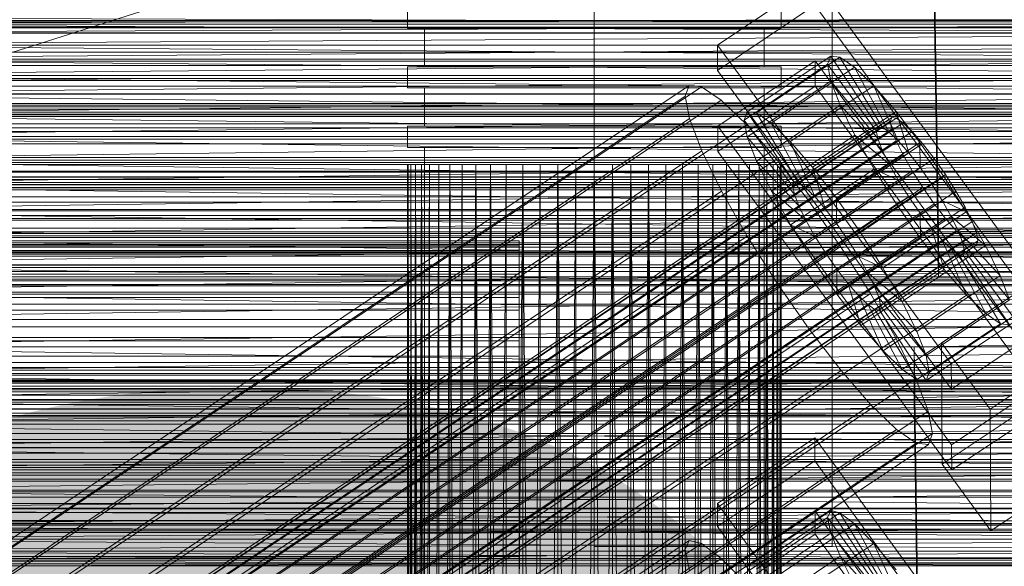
# Model space of a CAD drawing. Header units: millimetres. Extents: x -1970 to 61924, y -58230 to 6847.
# Tile 196 of 256: x 252 to 368, y -33867 to -33803. Entities that reach past the tile are written whole.
import ezdxf

# ---------------------------------------------------------------- set-up
doc = ezdxf.new("R2010")
doc.units = ezdxf.units.MM
for name, color, linetype, lineweight in [('COTAS_O', 1, 'Continuous', 0), ('frontal_briquetadora', 7, 'Continuous', 0), ('frontal_C01', 7, 'Continuous', 0), ('frontal_C02', 7, 'Continuous', 0), ('frontal_C03', 7, 'Continuous', 0), ('frontal_secador', 7, 'Continuous', 0)]:
    doc.layers.add(name, color=color, linetype=linetype, lineweight=lineweight)
doc.dimstyles.new('R19_100', dxfattribs={"dimtxt": 250, "dimasz": 150, "dimexe": 150, "dimexo": 80, "dimgap": 100, "dimtad": 1, "dimtih": 1, "dimtoh": 1, "dimdsep": 46, "dimcen": 0.09, "dimadec": 0, "dimazin": 0, "dimtfac": 1, "dimtdec": 4, "dimtofl": 0, "dimtmove": 0, "dimatfit": 3, "dimfxl": 1, "dimtolj": 1, "dimtzin": 0, "dimarcsym": 0})

# ---------------------------------------------------------------- blocks, each defined once
blk = doc.blocks.new('DIM_R26_46')
at = {"layer": 'COTAS_O'}
for p, q in [((-1725, -33700), (-1575, -33655)), ((1725, -33700), (1575, -33655)), ((-1725, -34400), (-1725, -33700)), ((-1725, -33700), (1725, -33700)), ((-1725, -33700), (-1575, -33745)), ((1725, -33700), (1575, -33745)), ((1725, -34400), (1725, -33700))]:
    blk.add_line(p, q, dxfattribs=at)
blk.add_text('3450 O', height=250, dxfattribs=at).set_placement((0, -33600))
blk = doc.blocks.new('DIM_R26_49')
at = {"layer": 'COTAS_O'}
for p, q in [((-650, -34200), (-500, -34155)), ((650, -34200), (500, -34155)), ((-650, -34900), (-650, -34200)), ((-650, -34200), (650, -34200)), ((-650, -34200), (-500, -34245)), ((650, -34200), (500, -34245)), ((650, -34900), (650, -34200))]:
    blk.add_line(p, q, dxfattribs=at)
blk.add_text('1300 O', height=250, dxfattribs=at).set_placement((0, -34100))

msp = doc.modelspace()

# ---------------------------------------------------------------- linework, layer by layer
at = {"layer": 'frontal_briquetadora'}
for p, q in [((430, -33750), (210, -33820)), ((298, -33801.5), (298, -33804)), ((342, -33801.5), (342, -33804)), ((480, -33803.052), (200, -33803.052)), ((430, -33802.684), (210, -33803.471)), ((430, -33803.471), (210, -33802.684)), ((430, -33803.471), (210, -33804.562)), ((430, -33803.471), (210, -33803.471)), ((430, -33804.562), (210, -33803.471)), ((430, -33804.562), (210, -33805.946)), ((430, -33804.562), (210, -33804.562)), ((300.179, -33804), (298, -33804)), ((301.981, -33804), (300, -33804)), ((300, -33804), (300, -33808.5)), ((306.283, -33804), (300.179, -33804)), ((307.53, -33804), (301.981, -33804)), ((315.105, -33804), (306.283, -33804)), ((315.55, -33804), (307.53, -33804)), ((324.895, -33804), (315.105, -33804)), ((324.45, -33804), (315.55, -33804)), ((332.47, -33804), (324.45, -33804)), ((333.717, -33804), (324.895, -33804)), ((338.019, -33804), (332.47, -33804)), ((339.821, -33804), (333.717, -33804)), ((340, -33804), (338.019, -33804)), ((342, -33804), (339.821, -33804)), ((340, -33804), (340, -33808.5)), ((430, -33805.946), (210, -33807.611)), ((430, -33805.946), (210, -33805.946)), ((430, -33807.611), (210, -33805.946)), ((430, -33807.611), (210, -33809.54)), ((430, -33807.611), (210, -33807.611)), ((210, -33807.611), (430, -33809.54)), ((300.179, -33808.5), (298, -33808.5)), ((298, -33808.5), (298, -33811)), ((301.981, -33808.5), (300, -33808.5)), ((306.283, -33808.5), (300.179, -33808.5)), ((307.53, -33808.5), (301.981, -33808.5)), ((315.105, -33808.5), (306.283, -33808.5)), ((315.55, -33808.5), (307.53, -33808.5)), ((324.895, -33808.5), (315.105, -33808.5)), ((324.45, -33808.5), (315.55, -33808.5)), ((332.47, -33808.5), (324.45, -33808.5)), ((333.717, -33808.5), (324.895, -33808.5)), ((338.019, -33808.5), (332.47, -33808.5)), ((339.821, -33808.5), (333.717, -33808.5)), ((340, -33808.5), (338.019, -33808.5)), ((342, -33808.5), (339.821, -33808.5)), ((342, -33808.5), (342, -33811)), ((430, -33809.54), (210, -33811.715)), ((430, -33809.54), (210, -33809.54)), ((210, -33809.54), (430, -33811.715)), ((300.179, -33811), (298, -33811)), ((301.981, -33811), (300, -33811)), ((300, -33811), (300, -33815.5)), ((306.283, -33811), (300.179, -33811)), ((307.53, -33811), (301.981, -33811)), ((315.105, -33811), (306.283, -33811)), ((315.55, -33811), (307.53, -33811)), ((324.895, -33811), (315.105, -33811)), ((324.45, -33811), (315.55, -33811)), ((332.47, -33811), (324.45, -33811)), ((333.717, -33811), (324.895, -33811)), ((338.019, -33811), (332.47, -33811)), ((339.821, -33811), (333.717, -33811)), ((340, -33811), (338.019, -33811)), ((342, -33811), (339.821, -33811)), ((340, -33811), (340, -33815.5)), ((430, -33811.715), (210, -33811.715)), ((210, -33814.115), (430, -33811.715)), ((210, -33811.715), (430, -33814.115)), ((430, -33814.115), (210, -33814.115)), ((210, -33816.716), (430, -33814.115)), ((210, -33814.115), (430, -33816.716)), ((300.179, -33815.5), (298, -33815.5)), ((298, -33815.5), (298, -33818)), ((301.981, -33815.5), (300, -33815.5)), ((306.283, -33815.5), (300.179, -33815.5)), ((307.53, -33815.5), (301.981, -33815.5)), ((315.105, -33815.5), (306.283, -33815.5)), ((315.55, -33815.5), (307.53, -33815.5)), ((324.895, -33815.5), (315.105, -33815.5)), ((324.45, -33815.5), (315.55, -33815.5)), ((332.47, -33815.5), (324.45, -33815.5)), ((333.717, -33815.5), (324.895, -33815.5)), ((338.019, -33815.5), (332.47, -33815.5)), ((339.821, -33815.5), (333.717, -33815.5)), ((340, -33815.5), (338.019, -33815.5)), ((342, -33815.5), (339.821, -33815.5)), ((342, -33815.5), (342, -33818)), ((430, -33816.716), (210, -33816.716)), ((210, -33819.494), (430, -33816.716)), ((210, -33816.716), (430, -33819.494)), ((300.179, -33818), (298, -33818)), ((301.981, -33818), (300, -33818)), ((300, -33818), (300, -33990)), ((306.283, -33818), (300.179, -33818)), ((307.53, -33818), (301.981, -33818)), ((315.105, -33818), (306.283, -33818)), ((315.55, -33818), (307.53, -33818)), ((324.895, -33818), (315.105, -33818)), ((324.45, -33818), (315.55, -33818)), ((332.47, -33818), (324.45, -33818)), ((333.717, -33818), (324.895, -33818)), ((338.019, -33818), (332.47, -33818)), ((339.821, -33818), (333.717, -33818)), ((340, -33818), (338.019, -33818)), ((342, -33818), (339.821, -33818)), ((340, -33818), (340, -33990)), ((430, -33819.494), (210, -33819.494)), ((210, -33822.421), (430, -33819.494)), ((210, -33819.494), (430, -33822.421)), ((480, -33820.797), (200, -33820.797)), ((430, -33820), (210, -33820)), ((304.444, -33820), (210, -33820)), ((210, -33820), (306.043, -33820)), ((302.994, -33820), (210, -33820)), ((301.708, -33820), (210, -33820)), ((210, -33820), (307.777, -33820)), ((300.598, -33820), (210, -33820)), ((210, -33820), (309.629, -33820)), ((299.675, -33820), (210, -33820)), ((210, -33820), (311.581, -33820)), ((298.947, -33820), (210, -33820)), ((210, -33820), (313.614, -33820)), ((210, -33820), (315.708, -33820)), ((298.423, -33820), (210, -33820)), ((210, -33820), (317.844, -33820)), ((320, -33820), (210, -33820)), ((298.106, -33820), (210, -33820)), ((298, -33820), (210, -33820)), ((298.106, -33820), (298, -34060)), ((298, -33820), (298, -34060)), ((298.106, -33820), (298, -33820)), ((298, -33820), (298.106, -34060)), ((298.423, -33820), (298.106, -34060)), ((298.106, -33820), (298.106, -34060)), ((298.423, -33820), (298.106, -33820)), ((298.106, -33820), (298.423, -34060)), ((298.947, -33820), (298.423, -34060)), ((298.423, -33820), (298.423, -34060)), ((298.947, -33820), (298.423, -33820)), ((298.423, -33820), (298.947, -34060)), ((299.675, -33820), (298.947, -34060)), ((298.947, -33820), (298.947, -34060)), ((299.675, -33820), (298.947, -33820)), ((298.947, -33820), (299.675, -34060)), ((300.598, -33820), (299.675, -34060)), ((299.675, -33820), (299.675, -34060)), ((300.598, -33820), (299.675, -33820)), ((299.675, -33820), (300.598, -34060)), ((301.708, -33820), (300.598, -34060)), ((300.598, -33820), (300.598, -34060)), ((301.708, -33820), (300.598, -33820)), ((302.994, -33820), (301.708, -34060)), ((301.708, -33820), (301.708, -34060)), ((302.994, -33820), (301.708, -33820)), ((304.444, -33820), (302.994, -34060)), ((302.994, -33820), (302.994, -34060)), ((304.444, -33820), (302.994, -33820)), ((302.994, -33820), (304.444, -34060)), ((306.043, -33820), (304.444, -34060)), ((304.444, -33820), (304.444, -34060)), ((306.043, -33820), (304.444, -33820)), ((307.777, -33820), (306.043, -34060)), ((306.043, -34060), (306.043, -33820)), ((307.777, -33820), (306.043, -33820)), ((306.043, -33820), (307.777, -34060)), ((309.629, -33820), (307.777, -34060)), ((307.777, -34060), (307.777, -33820)), ((309.629, -33820), (307.777, -33820)), ((307.777, -33820), (309.629, -34060)), ((311.581, -33820), (309.629, -34060)), ((309.629, -34060), (309.629, -33820)), ((311.581, -33820), (309.629, -33820)), ((313.614, -33820), (311.581, -34060)), ((311.581, -34060), (311.581, -33820)), ((313.614, -33820), (311.581, -33820)), ((311.581, -33820), (313.614, -34060)), ((315.708, -33820), (313.614, -34060)), ((313.614, -34060), (313.614, -33820)), ((315.708, -33820), (313.614, -33820)), ((317.844, -33820), (315.708, -34060)), ((315.708, -34060), (315.708, -33820)), ((317.844, -33820), (315.708, -33820)), ((315.708, -33820), (317.844, -34060)), ((320, -33820), (317.844, -34060)), ((317.844, -34060), (317.844, -33820)), ((320, -33820), (317.844, -33820)), ((320, -34060), (320, -33820)), ((430, -33820), (320, -33820)), ((322.156, -33820), (320, -33820)), ((322.156, -33820), (320, -34060)), ((322.156, -34060), (320, -33820)), ((430, -33820), (322.156, -33820)), ((324.292, -33820), (322.156, -33820)), ((322.156, -33820), (322.156, -34060)), ((322.156, -34060), (324.292, -33820)), ((324.292, -34060), (322.156, -33820)), ((430, -33820), (324.292, -33820)), ((326.386, -33820), (324.292, -33820)), ((324.292, -33820), (324.292, -34060)), ((324.292, -34060), (326.386, -33820)), ((326.386, -34060), (324.292, -33820)), ((430, -33820), (326.386, -33820)), ((328.419, -33820), (326.386, -33820)), ((326.386, -33820), (326.386, -34060)), ((326.386, -34060), (328.419, -33820)), ((328.419, -34060), (326.386, -33820)), ((430, -33820), (328.419, -33820)), ((330.371, -33820), (328.419, -33820)), ((328.419, -33820), (328.419, -34060)), ((328.419, -34060), (330.371, -33820)), ((430, -33820), (330.371, -33820)), ((332.223, -33820), (330.371, -33820)), ((330.371, -33820), (330.371, -34060)), ((330.371, -34060), (332.223, -33820)), ((332.223, -34060), (330.371, -33820)), ((430, -33820), (332.223, -33820)), ((333.957, -33820), (332.223, -33820)), ((332.223, -33820), (332.223, -34060)), ((332.223, -34060), (333.957, -33820)), ((333.957, -34060), (332.223, -33820)), ((430, -33820), (333.957, -33820)), ((335.556, -33820), (333.957, -33820)), ((333.957, -33820), (333.957, -34060)), ((333.957, -34060), (335.556, -33820)), ((335.556, -34060), (333.957, -33820)), ((430, -33820), (335.556, -33820)), ((337.006, -33820), (335.556, -33820)), ((335.556, -33820), (335.556, -34060)), ((337.006, -33820), (335.556, -34060)), ((337.006, -34060), (335.556, -33820)), ((430, -33820), (337.006, -33820)), ((338.292, -33820), (337.006, -33820)), ((337.006, -33820), (337.006, -34060)), ((338.292, -33820), (337.006, -34060)), ((338.292, -34060), (337.006, -33820)), ((430, -33820), (338.292, -33820)), ((339.402, -33820), (338.292, -33820)), ((338.292, -33820), (338.292, -34060)), ((339.402, -33820), (338.292, -34060)), ((430, -33820), (339.402, -33820)), ((340.325, -33820), (339.402, -33820)), ((339.402, -33820), (339.402, -34060)), ((340.325, -33820), (339.402, -34060)), ((340.325, -34060), (339.402, -33820)), ((430, -33820), (340.325, -33820)), ((341.053, -33820), (340.325, -33820)), ((340.325, -33820), (340.325, -34060)), ((341.053, -33820), (340.325, -34060)), ((340.325, -33820), (341.053, -34060)), ((430, -33820), (341.053, -33820)), ((341.053, -33820), (341.577, -33820)), ((341.053, -33820), (341.053, -34060)), ((341.577, -33820), (341.053, -34060)), ((341.053, -33820), (341.577, -34060)), ((341.577, -33820), (430, -33820)), ((341.577, -33820), (341.894, -33820)), ((341.577, -33820), (341.577, -34060)), ((341.894, -33820), (341.577, -34060)), ((341.577, -33820), (341.894, -34060)), ((341.894, -33820), (430, -33820)), ((341.894, -33820), (342, -33820)), ((341.894, -33820), (341.894, -34060)), ((342, -33820), (341.894, -34060)), ((342, -33820), (430, -33820)), ((342, -33820), (342, -34060)), ((430, -33822.421), (210, -33822.421)), ((210, -33825.47), (430, -33822.421)), ((210, -33822.421), (430, -33825.47)), ((430, -33825.47), (210, -33825.47)), ((210, -33828.612), (430, -33825.47)), ((210, -33825.47), (430, -33828.612)), ((430, -33828.612), (210, -33828.612)), ((210, -33831.815), (430, -33828.612)), ((210, -33828.612), (430, -33831.815)), ((430, -33831.815), (210, -33835.05)), ((430, -33831.815), (210, -33831.815)), ((210, -33831.815), (430, -33835.05)), ((430, -33835.05), (210, -33838.284)), ((210, -33835.05), (430, -33835.05)), ((430, -33838.284), (210, -33835.05)), ((430, -33838.284), (210, -33841.488)), ((210, -33838.284), (430, -33838.284)), ((430, -33841.488), (210, -33844.629)), ((210, -33841.488), (430, -33841.488)), ((430, -33844.629), (210, -33841.488)), ((430, -33844.629), (210, -33847.678)), ((210, -33844.629), (430, -33844.629)), ((430, -33847.678), (210, -33844.629)), ((430, -33847.678), (210, -33850.606)), ((210, -33847.678), (430, -33847.678)), ((430, -33850.606), (210, -33847.678)), ((480, -33849.302), (200, -33849.302)), ((430, -33850.606), (210, -33853.384)), ((210, -33850.606), (430, -33850.606)), ((430, -33853.384), (210, -33850.606)), ((430, -33853.384), (210, -33855.985)), ((210, -33853.384), (430, -33853.384)), ((430, -33855.985), (210, -33853.384)), ((430, -33855.985), (210, -33858.384)), ((210, -33855.985), (430, -33855.985)), ((430, -33858.384), (210, -33858.384)), ((430, -33858.384), (210, -33860.559)), ((430, -33860.559), (210, -33858.384)), ((430, -33860.559), (210, -33860.559)), ((430, -33860.559), (210, -33862.488)), ((430, -33862.488), (210, -33860.559)), ((430, -33862.488), (210, -33862.488)), ((430, -33862.488), (210, -33864.153)), ((430, -33864.153), (210, -33862.488)), ((430, -33864.153), (210, -33864.153)), ((430, -33864.153), (210, -33865.538)), ((430, -33865.538), (210, -33864.153)), ((430, -33865.538), (210, -33865.538)), ((430, -33865.538), (210, -33866.629)), ((430, -33866.629), (210, -33865.538)), ((480, -33867.047), (200, -33867.047)), ((430, -33866.629), (210, -33866.629)), ((430, -33866.629), (210, -33867.416)), ((430, -33867.416), (210, -33866.629))]:
    msp.add_line(p, q, dxfattribs=at)
at = {"layer": 'frontal_C01'}
for p, q in [((360.514, -33827.941), (357.646, -33632.83)), ((360.514, -33833.334), (357.646, -33638.223)), ((-425, -33822.766), (425, -33822.766)), ((378.512, -33827.696), (360.514, -33827.941)), ((360.514, -33827.941), (360.514, -33833.334)), ((360.514, -33833.334), (378.512, -33833.088)), ((425, -33834.322), (-425, -33834.322)), ((425, -33836.463), (-425, -33836.463)), ((-425, -33848.019), (425, -33848.019)), ((334.501, -33859.946), (345.969, -33852.21)), ((345.969, -33852.21), (345.981, -33854.906)), ((345.969, -33852.21), (373.501, -33890.064)), ((345.981, -33854.906), (334.513, -33862.643)), ((373.513, -33892.761), (345.981, -33854.906)), ((980, -33857.304), (-980, -33857.304)), ((334.513, -33862.643), (334.501, -33859.946)), ((362.033, -33897.801), (334.501, -33859.946)), ((334.539, -33868.574), (346.008, -33860.838)), ((338.005, -33867.395), (347.835, -33860.764)), ((339.088, -33867.656), (348.918, -33861.025)), ((346.008, -33860.838), (346.02, -33863.534)), ((346.008, -33860.838), (373.539, -33898.692)), ((347.835, -33860.764), (347.47, -33861.579)), ((348.918, -33861.025), (347.835, -33860.764)), ((347.835, -33860.764), (353.378, -33869.079)), ((350.645, -33862.346), (348.918, -33861.025)), ((348.918, -33861.025), (353.892, -33869.203)), ((980, -33862.304), (-980, -33862.304)), ((334.513, -33862.643), (362.045, -33900.497)), ((337.64, -33868.21), (347.47, -33861.579)), ((340.816, -33868.977), (350.645, -33862.346)), ((347.47, -33861.579), (353.205, -33869.465)), ((347.47, -33861.579), (347.847, -33863.416)), ((352.899, -33864.635), (350.645, -33862.346)), ((350.645, -33862.346), (354.71, -33869.828)), ((346.02, -33863.534), (334.551, -33871.27)), ((338.017, -33870.047), (347.847, -33863.416)), ((373.551, -33901.388), (346.02, -33863.534)), ((347.847, -33863.416), (353.384, -33870.335)), ((347.847, -33863.416), (348.941, -33866.148)), ((146.872, -33988.618), (331.181, -33864.284)), ((148.32, -33988.968), (332.629, -33864.633)), ((331.181, -33864.284), (330.692, -33865.373)), ((332.629, -33864.633), (331.181, -33864.284)), ((334.938, -33866.398), (332.629, -33864.633)), ((343.069, -33871.266), (352.899, -33864.635)), ((355.525, -33867.737), (352.899, -33864.635)), ((352.899, -33864.635), (355.777, -33870.913)), ((146.383, -33989.708), (330.692, -33865.373)), ((330.692, -33865.373), (331.197, -33867.828)), ((339.111, -33872.779), (348.941, -33866.148)), ((348.941, -33866.148), (353.902, -33871.63)), ((348.941, -33866.148), (350.678, -33869.59)), ((150.629, -33990.733), (334.938, -33866.398)), ((337.95, -33869.458), (334.938, -33866.398))]:
    msp.add_line(p, q, dxfattribs=at)
at = {"layer": 'frontal_C02'}
for p, q in [((334.501, -33805.952), (345.969, -33798.283)), ((345.969, -33798.283), (373.501, -33835.805)), ((345.981, -33801.263), (334.513, -33808.932)), ((373.513, -33838.786), (345.981, -33801.263)), ((334.513, -33808.932), (334.501, -33805.952)), ((362.033, -33843.474), (334.501, -33805.952)), ((334.539, -33815.489), (346.008, -33807.82)), ((337.64, -33814.79), (347.47, -33808.216)), ((338.005, -33813.83), (347.835, -33807.257)), ((339.088, -33813.948), (348.918, -33807.375)), ((346.008, -33807.82), (346.02, -33810.801)), ((346.008, -33807.82), (373.539, -33845.343)), ((347.835, -33807.257), (347.47, -33808.216)), ((347.47, -33808.216), (353.205, -33816.033)), ((347.47, -33808.216), (347.847, -33810.188)), ((348.918, -33807.375), (347.835, -33807.257)), ((347.835, -33807.257), (353.378, -33815.579)), ((350.645, -33808.562), (348.918, -33807.375)), ((348.918, -33807.375), (353.892, -33815.635)), ((334.513, -33808.932), (362.045, -33846.455)), ((340.816, -33815.136), (350.645, -33808.562)), ((352.899, -33810.738), (350.645, -33808.562)), ((350.645, -33808.562), (354.71, -33816.197)), ((338.017, -33816.762), (347.847, -33810.188)), ((347.847, -33810.188), (353.384, -33816.967)), ((347.847, -33810.188), (348.941, -33813.038)), ((146.872, -33933.95), (331.181, -33810.695)), ((148.32, -33934.108), (332.629, -33810.853)), ((331.181, -33810.695), (330.692, -33811.978)), ((332.629, -33810.853), (331.181, -33810.695)), ((334.938, -33812.44), (332.629, -33810.853)), ((346.02, -33810.801), (334.551, -33818.47)), ((343.069, -33817.312), (352.899, -33810.738)), ((373.551, -33848.323), (346.02, -33810.801)), ((355.525, -33813.755), (352.899, -33810.738)), ((352.899, -33810.738), (355.777, -33817.228)), ((146.383, -33935.233), (330.692, -33811.978)), ((150.629, -33935.695), (334.938, -33812.44)), ((330.692, -33811.978), (331.197, -33814.614)), ((337.95, -33815.35), (334.938, -33812.44)), ((337.64, -33814.79), (338.005, -33813.83)), ((343.549, -33822.152), (338.005, -33813.83)), ((338.005, -33813.83), (339.088, -33813.948)), ((344.062, -33822.208), (339.088, -33813.948)), ((339.088, -33813.948), (340.816, -33815.136)), ((339.111, -33819.611), (348.941, -33813.038)), ((345.695, -33820.328), (355.525, -33813.755)), ((348.941, -33813.038), (353.902, -33818.317)), ((348.941, -33813.038), (350.678, -33816.571)), ((358.345, -33817.406), (355.525, -33813.755)), ((355.525, -33813.755), (357.021, -33818.657)), ((141.045, -33957.913), (354.844, -33814.938)), ((141.218, -33957.459), (355.017, -33814.483)), ((141.731, -33957.515), (355.53, -33814.539)), ((142.549, -33958.077), (356.348, -33815.102)), ((146.887, -33937.869), (331.197, -33814.614)), ((331.197, -33814.614), (332.659, -33818.423)), ((343.376, -33822.607), (337.64, -33814.79)), ((338.017, -33816.762), (337.64, -33814.79)), ((344.88, -33822.771), (340.816, -33815.136)), ((340.816, -33815.136), (343.069, -33817.312)), ((355.017, -33814.483), (354.844, -33814.938)), ((354.844, -33814.938), (355.022, -33815.872)), ((355.53, -33814.539), (355.017, -33814.483)), ((356.348, -33815.102), (355.53, -33814.539)), ((357.415, -33816.133), (356.348, -33815.102)), ((141.224, -33958.847), (355.022, -33815.872)), ((143.617, -33959.108), (357.415, -33816.133)), ((153.641, -33938.604), (337.95, -33815.35)), ((334.551, -33818.47), (334.539, -33815.489)), ((362.071, -33853.012), (334.539, -33815.489)), ((341.461, -33819.382), (337.95, -33815.35)), ((353.205, -33816.033), (343.376, -33822.607)), ((353.378, -33815.579), (343.549, -33822.152)), ((353.892, -33815.635), (344.062, -33822.208)), ((354.71, -33816.197), (344.88, -33822.771)), ((353.205, -33816.033), (353.378, -33815.579)), ((353.384, -33816.967), (353.205, -33816.033)), ((353.378, -33815.579), (353.892, -33815.635)), ((353.892, -33815.635), (354.71, -33816.197)), ((354.71, -33816.197), (355.777, -33817.228)), ((355.022, -33815.872), (355.541, -33817.222)), ((358.659, -33817.561), (357.415, -33816.133)), ((141.742, -33960.197), (355.541, -33817.222)), ((343.554, -33823.541), (338.017, -33816.762)), ((339.111, -33819.611), (338.017, -33816.762)), ((340.848, -33823.144), (350.678, -33816.571)), ((345.947, -33823.802), (343.069, -33817.312)), ((343.069, -33817.312), (345.695, -33820.328)), ((353.384, -33816.967), (343.554, -33823.541)), ((355.777, -33817.228), (345.947, -33823.802)), ((358.345, -33817.406), (348.515, -33823.98)), ((350.678, -33816.571), (354.725, -33819.991)), ((350.678, -33816.571), (352.938, -33820.547)), ((353.902, -33818.317), (353.384, -33816.967)), ((355.541, -33817.222), (356.363, -33818.895)), ((355.777, -33817.228), (357.021, -33818.657)), ((358.357, -33820.386), (358.345, -33817.406)), ((361.166, -33821.443), (358.345, -33817.406)), ((144.861, -33960.537), (358.659, -33817.561)), ((148.35, -33941.678), (332.659, -33818.423)), ((332.659, -33818.423), (334.981, -33823.147)), ((334.551, -33818.47), (362.083, -33855.992)), ((353.902, -33818.317), (344.073, -33824.891)), ((354.725, -33819.991), (353.902, -33818.317)), ((359.995, -33819.291), (358.659, -33817.561)), ((142.565, -33961.871), (356.363, -33818.895)), ((359.995, -33819.291), (146.196, -33962.266)), ((157.152, -33942.637), (341.461, -33819.382)), ((344.073, -33824.891), (339.111, -33819.611)), ((340.848, -33823.144), (339.111, -33819.611)), ((345.231, -33824.263), (341.461, -33819.382)), ((357.021, -33818.657), (347.191, -33825.231)), ((356.363, -33818.895), (357.434, -33820.779)), ((357.021, -33818.657), (358.357, -33820.386)), ((361.332, -33821.203), (359.995, -33819.291)), ((143.635, -33963.754), (357.434, -33820.779)), ((343.108, -33827.12), (352.938, -33820.547)), ((354.725, -33819.991), (344.895, -33826.564)), ((347.191, -33825.231), (345.695, -33820.328)), ((345.695, -33820.328), (348.515, -33823.98)), ((348.527, -33826.96), (358.357, -33820.386)), ((352.938, -33820.547), (355.796, -33821.874)), ((352.938, -33820.547), (355.569, -33824.695)), ((355.796, -33821.874), (354.725, -33819.991)), ((357.434, -33820.779), (358.68, -33822.743)), ((358.357, -33820.386), (359.693, -33822.299)), ((147.533, -33964.178), (361.332, -33821.203)), ((355.796, -33821.874), (345.966, -33828.448)), ((351.336, -33828.017), (361.166, -33821.443)), ((357.042, -33823.839), (355.796, -33821.874)), ((361.166, -33821.443), (359.693, -33822.299)), ((363.797, -33825.591), (361.166, -33821.443)), ((362.578, -33823.168), (361.332, -33821.203)), ((144.881, -33965.719), (358.68, -33822.743)), ((148.779, -33966.143), (362.578, -33823.168)), ((150.672, -33946.401), (334.981, -33823.147)), ((334.981, -33823.147), (338.003, -33828.462)), ((344.895, -33826.564), (340.848, -33823.144)), ((343.108, -33827.12), (340.848, -33823.144)), ((343.549, -33822.152), (343.376, -33822.607)), ((343.376, -33822.607), (343.554, -33823.541)), ((344.062, -33822.208), (343.549, -33822.152)), ((344.88, -33822.771), (344.062, -33822.208)), ((345.947, -33823.802), (344.88, -33822.771)), ((359.693, -33822.299), (349.863, -33828.872)), ((358.68, -33822.743), (360.017, -33824.656)), ((359.693, -33822.299), (360.939, -33824.264)), ((363.648, -33825.051), (362.578, -33823.168)), ((345.231, -33824.263), (160.922, -33947.518)), ((343.554, -33823.541), (344.073, -33824.891)), ((349.002, -33829.66), (345.231, -33824.263)), ((347.191, -33825.231), (345.947, -33823.802)), ((357.042, -33823.839), (347.212, -33830.413)), ((348.515, -33823.98), (348.527, -33826.96)), ((348.515, -33823.98), (351.336, -33828.017)), ((360.939, -33824.264), (351.109, -33830.837)), ((355.569, -33824.695), (357.042, -33823.839)), ((358.378, -33825.751), (357.042, -33823.839)), ((363.797, -33825.591), (360.939, -33824.264)), ((360.939, -33824.264), (362.01, -33826.147)), ((146.218, -33967.631), (360.017, -33824.656)), ((149.85, -33968.027), (363.648, -33825.051)), ((344.073, -33824.891), (344.895, -33826.564)), ((345.739, -33831.268), (355.569, -33824.695)), ((348.527, -33826.96), (347.191, -33825.231)), ((353.967, -33832.165), (363.797, -33825.591)), ((355.569, -33824.695), (358.39, -33828.732)), ((360.017, -33824.656), (361.352, -33826.385)), ((364.471, -33826.725), (363.648, -33825.051)), ((366.057, -33829.567), (363.797, -33825.591)), ((147.554, -33969.361), (361.352, -33826.385)), ((150.672, -33969.7), (364.471, -33826.725)), ((344.895, -33826.564), (345.966, -33828.448)), ((358.378, -33825.751), (348.548, -33832.325)), ((362.01, -33826.147), (352.18, -33832.721)), ((358.39, -33828.732), (358.378, -33825.751)), ((359.714, -33827.481), (358.378, -33825.751)), ((361.352, -33826.385), (362.596, -33827.814)), ((366.057, -33829.567), (362.01, -33826.147)), ((362.01, -33826.147), (362.833, -33827.821)), ((364.989, -33828.075), (364.471, -33826.725)), ((148.798, -33970.789), (362.596, -33827.814)), ((345.966, -33828.448), (343.108, -33827.12)), ((345.739, -33831.268), (343.108, -33827.12)), ((349.863, -33828.872), (348.527, -33826.96)), ((359.714, -33827.481), (349.884, -33834.054)), ((362.833, -33827.821), (353.003, -33834.394)), ((361.21, -33832.383), (359.714, -33827.481)), ((360.958, -33828.91), (359.714, -33827.481)), ((362.596, -33827.814), (363.664, -33828.845)), ((367.794, -33833.1), (362.833, -33827.821)), ((362.833, -33827.821), (363.351, -33829.17)), ((-311.15, -33828.995), (311.15, -33828.995)), ((149.865, -33971.82), (363.664, -33828.845)), ((151.191, -33971.05), (364.989, -33828.075)), ((151.369, -33971.984), (365.168, -33829.009)), ((153.694, -33951.717), (338.003, -33828.462)), ((311.15, -33829.591), (311.15, -33828.995)), ((311.15, -33828.995), (311.15, -33830.128)), ((338.003, -33828.462), (341.52, -33834.007)), ((345.966, -33828.448), (347.212, -33830.413)), ((348.56, -33835.305), (358.39, -33828.732)), ((349.863, -33828.872), (351.336, -33828.017)), ((351.109, -33830.837), (349.863, -33828.872)), ((360.958, -33828.91), (351.128, -33835.483)), ((351.336, -33828.017), (353.967, -33832.165)), ((358.39, -33828.732), (361.21, -33832.383)), ((363.836, -33835.4), (360.958, -33828.91)), ((362.025, -33829.941), (360.958, -33828.91)), ((363.664, -33828.845), (364.482, -33829.407)), ((365.168, -33829.009), (364.989, -33828.075)), ((364.995, -33829.463), (365.168, -33829.009)), ((-311.15, -33829.591), (311.15, -33829.591)), ((-311.15, -33830.128), (311.15, -33830.128)), ((150.683, -33972.383), (364.482, -33829.407)), ((151.196, -33972.439), (364.995, -33829.463)), ((164.693, -33952.915), (349.002, -33829.66)), ((311.15, -33831.876), (311.15, -33829.591)), ((311.15, -33830.128), (311.15, -33832.913)), ((352.519, -33835.205), (349.002, -33829.66)), ((362.025, -33829.941), (352.196, -33836.514)), ((363.351, -33829.17), (353.521, -33835.744)), ((363.53, -33830.104), (353.7, -33836.678)), ((356.228, -33836.141), (366.057, -33829.567)), ((366.09, -33837.576), (362.025, -33829.941)), ((362.843, -33830.503), (362.025, -33829.941)), ((368.888, -33835.95), (363.351, -33829.17)), ((363.351, -33829.17), (363.53, -33830.104)), ((363.53, -33830.104), (363.357, -33830.559)), ((369.265, -33837.922), (363.53, -33830.104)), ((364.482, -33829.407), (364.995, -33829.463)), ((367.794, -33833.1), (366.057, -33829.567)), ((347.212, -33830.413), (345.739, -33831.268)), ((348.56, -33835.305), (345.739, -33831.268)), ((347.212, -33830.413), (348.548, -33832.325)), ((352.18, -33832.721), (351.109, -33830.837)), ((351.109, -33830.837), (353.967, -33832.165)), ((362.843, -33830.503), (353.014, -33837.077)), ((363.357, -33830.559), (353.527, -33837.133)), ((367.817, -33838.763), (362.843, -33830.503)), ((363.357, -33830.559), (362.843, -33830.503)), ((368.9, -33838.881), (363.357, -33830.559)), ((-311.15, -33831.876), (311.15, -33831.876)), ((311.15, -33835.694), (311.15, -33831.876)), ((348.548, -33832.325), (348.56, -33835.305)), ((348.548, -33832.325), (349.884, -33834.054)), ((351.38, -33838.957), (361.21, -33832.383)), ((353.967, -33832.165), (356.228, -33836.141)), ((361.21, -33832.383), (363.836, -33835.4)), ((-311.15, -33832.913), (311.15, -33832.913)), ((311.15, -33832.913), (311.15, -33837.161)), ((353.003, -33834.394), (352.18, -33832.721)), ((352.18, -33832.721), (356.228, -33836.141)), ((357.964, -33839.674), (367.794, -33833.1)), ((360.882, -33841.017), (372.35, -33833.347)), ((368.888, -33835.95), (367.794, -33833.1)), ((157.211, -33957.262), (341.52, -33834.007)), ((341.52, -33834.007), (345.291, -33839.404)), ((349.884, -33834.054), (351.38, -33838.957)), ((349.884, -33834.054), (351.128, -33835.483)), ((353.521, -33835.744), (353.003, -33834.394)), ((353.003, -33834.394), (357.964, -33839.674)), ((-311.15, -33835.694), (311.15, -33835.694)), ((168.21, -33958.46), (352.519, -33835.205)), ((311.15, -33840.786), (311.15, -33835.694)), ((351.38, -33838.957), (348.56, -33835.305)), ((351.128, -33835.483), (354.006, -33841.973)), ((351.128, -33835.483), (352.196, -33836.514)), ((355.541, -33840.521), (352.519, -33835.205)), ((353.7, -33836.678), (353.521, -33835.744)), ((353.521, -33835.744), (359.058, -33842.523)), ((354.006, -33841.973), (363.836, -33835.4)), ((359.058, -33842.523), (368.888, -33835.95)), ((373.501, -33835.805), (362.033, -33843.474)), ((363.836, -33835.4), (366.09, -33837.576)), ((-311.15, -33837.161), (311.15, -33837.161)), ((311.15, -33837.161), (311.15, -33842.582)), ((352.196, -33836.514), (356.26, -33844.149)), ((352.196, -33836.514), (353.014, -33837.077)), ((353.014, -33837.077), (357.987, -33845.337)), ((353.014, -33837.077), (353.527, -33837.133)), ((353.527, -33837.133), (353.7, -33836.678)), ((353.527, -33837.133), (359.07, -33845.455)), ((353.7, -33836.678), (359.436, -33844.495)), ((356.228, -33836.141), (357.964, -33839.674)), ((356.26, -33844.149), (366.09, -33837.576)), ((359.436, -33844.495), (369.265, -33837.922)), ((366.09, -33837.576), (367.817, -33838.763)), ((160.982, -33962.659), (345.291, -33839.404)), ((345.291, -33839.404), (349.061, -33844.285)), ((354.006, -33841.973), (351.38, -33838.957)), ((357.987, -33845.337), (367.817, -33838.763)), ((359.07, -33845.455), (368.9, -33838.881)), ((362.045, -33846.455), (373.513, -33838.786)), ((367.817, -33838.763), (368.9, -33838.881)), ((171.232, -33963.775), (355.541, -33840.521)), ((357.863, -33845.244), (355.541, -33840.521)), ((357.964, -33839.674), (359.058, -33842.523)), ((-311.15, -33840.786), (311.15, -33840.786)), ((311.15, -33846.803), (311.15, -33840.786)), ((357.646, -33841.476), (375.644, -33841.233)), ((357.646, -33847.437), (357.646, -33841.476)), ((360.514, -34034.881), (357.646, -33841.476)), ((360.939, -33855.323), (360.882, -33841.017)), ((366.618, -33848.834), (360.882, -33841.017)), ((378.086, -33841.165), (366.618, -33848.834)), ((-311.15, -33842.582), (311.15, -33842.582)), ((311.15, -33842.582), (311.15, -33848.807)), ((356.26, -33844.149), (354.006, -33841.973)), ((359.058, -33842.523), (359.436, -33844.495)), ((357.987, -33845.337), (356.26, -33844.149)), ((362.033, -33843.474), (362.045, -33846.455)), ((164.752, -33967.54), (349.061, -33844.285)), ((173.554, -33968.499), (357.863, -33845.244)), ((349.061, -33844.285), (352.572, -33848.318)), ((359.326, -33849.053), (357.863, -33845.244)), ((359.436, -33844.495), (359.07, -33845.455)), ((-440, -33845.381), (440, -33845.381)), ((-440, -33845.592), (440, -33845.592)), ((-440, -33845.782), (440, -33845.782)), ((-440, -33846.402), (440, -33846.402)), ((359.07, -33845.455), (357.987, -33845.337)), ((373.539, -33845.343), (362.071, -33853.012)), ((-440, -33846.769), (440, -33846.769)), ((311.15, -33846.803), (-311.15, -33846.803)), ((311.15, -33853.336), (311.15, -33846.803)), ((375.644, -33847.194), (357.646, -33847.437)), ((360.514, -34040.842), (357.646, -33847.437)), ((-440, -33847.755), (440, -33847.755)), ((-440, -33848.275), (440, -33848.275)), ((168.263, -33971.572), (352.572, -33848.318)), ((352.572, -33848.318), (355.584, -33851.227)), ((372.408, -33847.654), (360.939, -33855.323)), ((362.083, -33855.992), (373.551, -33848.323)), ((-440, -33849.559), (440, -33849.559)), ((-311.15, -33848.807), (311.15, -33848.807)), ((175.016, -33972.308), (359.326, -33849.053)), ((311.15, -33848.807), (311.15, -33855.411)), ((359.83, -33851.689), (359.326, -33849.053)), ((366.618, -33848.834), (366.675, -33863.14)), ((-440, -33850.196), (440, -33850.196)), ((440, -33851.691), (-440, -33851.691)), ((171.275, -33974.481), (355.584, -33851.227)), ((175.521, -33974.944), (359.83, -33851.689)), ((355.584, -33851.227), (357.893, -33852.814)), ((359.341, -33852.972), (359.83, -33851.689)), ((-440, -33852.401), (440, -33852.401)), ((-311.15, -33853.336), (311.15, -33853.336)), ((173.584, -33976.069), (357.893, -33852.814)), ((175.032, -33976.227), (359.341, -33852.972)), ((311.15, -33859.94), (311.15, -33853.336)), ((357.893, -33852.814), (359.341, -33852.972)), ((362.071, -33853.012), (362.083, -33855.992)), ((-440, -33854.006), (440, -33854.006)), ((-440, -33854.741), (440, -33854.741)), ((-311.15, -33855.411), (311.15, -33855.411)), ((311.15, -33855.411), (311.15, -33861.944)), ((360.939, -33855.323), (366.675, -33863.14)), ((366.675, -33863.14), (378.143, -33855.471)), ((-440, -33856.346), (440, -33856.346)), ((-440, -33857.056), (440, -33857.056)), ((-440, -33858.551), (440, -33858.551)), ((-440, -33859.188), (440, -33859.188)), ((-311.15, -33859.94), (311.15, -33859.94)), ((311.15, -33866.164), (311.15, -33859.94)), ((-440, -33860.472), (440, -33860.472)), ((-440, -33860.992), (440, -33860.992)), ((-440, -33861.977), (440, -33861.977)), ((-440, -33862.345), (440, -33862.345)), ((-311.15, -33861.944), (311.15, -33861.944)), ((311.15, -33861.944), (311.15, -33867.961)), ((-440, -33862.964), (440, -33862.964)), ((-440, -33863.155), (440, -33863.155)), ((-440, -33863.366), (440, -33863.366)), ((-311.15, -33866.164), (311.15, -33866.164)), ((311.15, -33871.585), (311.15, -33866.164))]:
    msp.add_line(p, q, dxfattribs=at)
at = {"layer": 'frontal_C03'}
for p, q in [((-1250, -33803.232), (1250, -33803.232)), ((-1250, -33803.924), (1250, -33803.924)), ((-1250, -33804.499), (1250, -33804.499)), ((1250, -33806.776), (-1250, -33806.776)), ((1250, -33807.834), (-1250, -33807.834)), ((-1250, -33808.347), (1250, -33808.347)), ((-1250, -33809.899), (1250, -33809.899)), ((1250, -33810.141), (-1250, -33810.141)), ((1250, -33810.795), (-1250, -33810.795)), ((1250, -33811.676), (-1250, -33811.676)), ((-1500, -33812.82), (1500, -33812.82)), ((-1500, -33813.045), (1500, -33813.045)), ((-1500, -33813.209), (1500, -33813.209)), ((-1500, -33813.867), (1500, -33813.867)), ((-1500, -33814.184), (1500, -33814.184)), ((-1250, -33814.379), (1250, -33814.379)), ((-1500, -33815.23), (1500, -33815.23)), ((-1500, -33815.679), (1500, -33815.679)), ((1250, -33816.111), (-1250, -33816.111)), ((-1500, -33817.043), (1500, -33817.043)), ((-1500, -33817.593), (1500, -33817.593)), ((-1500, -33819.18), (1500, -33819.18)), ((1500, -33819.794), (-1500, -33819.794)), ((-1250, -33820.919), (1250, -33820.919)), ((-1500, -33821.497), (1500, -33821.497)), ((1250, -33821.482), (-1250, -33821.482)), ((-1500, -33822.132), (1500, -33822.132)), ((1250, -33822.364), (-1250, -33822.364)), ((-1250, -33822.711), (1250, -33822.711)), ((1250, -33823.017), (-1250, -33823.017)), ((-1500, -33823.836), (1500, -33823.836)), ((-1500, -33824.45), (1500, -33824.45)), ((1250, -33825.325), (-1250, -33825.325)), ((-1500, -33826.037), (1500, -33826.037)), ((-1500, -33826.587), (1500, -33826.587)), ((-1250, -33826.382), (1250, -33826.382)), ((-1250, -33827.519), (1250, -33827.519)), ((-1500, -33827.95), (1500, -33827.95)), ((-1500, -33828.399), (1500, -33828.399)), ((-1500, -33829.445), (1500, -33829.445)), ((-1500, -33829.763), (1500, -33829.763)), ((1250, -33829.234), (-1250, -33829.234)), ((-1250, -33829.25), (1250, -33829.25)), ((-1500, -33830.421), (1500, -33830.421)), ((-1500, -33830.585), (1500, -33830.585)), ((-1500, -33830.809), (1500, -33830.809)), ((1250, -33830.291), (-1250, -33830.291)), ((1250, -33832.599), (-1250, -33832.599)), ((1250, -33833.252), (-1250, -33833.252)), ((-1250, -33833.731), (1250, -33833.731)), ((1250, -33834.134), (-1250, -33834.134)), ((-1250, -33835.283), (1250, -33835.283)), ((-1250, -33839.131), (1250, -33839.131)), ((-1250, -33840.398), (1250, -33840.398)), ((-1250, -33843.35), (1250, -33843.35)), ((1250, -33843.94), (-1250, -33843.94)), ((-1250, -33844.246), (1250, -33844.246)), ((1250, -33844.821), (-1250, -33844.821)), ((1250, -33845.475), (-1250, -33845.475)), ((-1250, -33846.102), (1250, -33846.102)), ((-1250, -33846.566), (1250, -33846.566)), ((-1250, -33847.199), (1250, -33847.199)), ((1250, -33847.782), (-1250, -33847.782)), ((-1250, -33848.84), (1250, -33848.84)), ((1250, -33851.692), (-1250, -33851.692)), ((1250, -33852.749), (-1250, -33852.749)), ((1250, -33855.056), (-1250, -33855.056)), ((1250, -33855.71), (-1250, -33855.71)), ((1250, -33856.591), (-1250, -33856.591)), ((1250, -33866.398), (-1250, -33866.398)), ((1250, -33867.279), (-1250, -33867.279))]:
    msp.add_line(p, q, dxfattribs=at)
at = {"layer": 'frontal_secador'}
for p, q in [((320, -33865), (320, -33765)), ((348, -33865), (348, -33765)), ((1360, -33803.853), (-1360, -33803.853)), ((1360, -33813.5), (-1360, -33813.5)), ((1250, -33814.076), (-1250, -33814.076)), ((1360, -33821.784), (-1360, -33821.784)), ((1360, -33828.141), (-1360, -33828.141)), ((1360, -33832.137), (-1360, -33832.137)), ((1360, -33833.5), (-1360, -33833.5)), ((1250, -33833.25), (-1250, -33833.25)), ((1250, -33849.715), (-1250, -33849.715)), ((1250, -33862.349), (-1250, -33862.349)), ((320, -33865), (348, -33865))]:
    msp.add_line(p, q, dxfattribs=at)

# ---------------------------------------------------------------- dimensions: what is measured, and where the dimension line sits
at = {"layer": 'COTAS_O'}
for p1, p2, picture, middle in [((-1725, -34400), (1725, -34400), 'DIM_R26_46', (0, -33700)), ((-650, -34900), (650, -34900), 'DIM_R26_49', (0, -34200))]:
    dim = msp.add_aligned_dim(p1=p1, p2=p2, distance=700, text='<> O', dimstyle='R19_100', dxfattribs=at)
    dim.commit()
    dim.dimension.update_dxf_attribs({"geometry": picture, "text_midpoint": middle})

doc.saveas('drawing.dxf')
